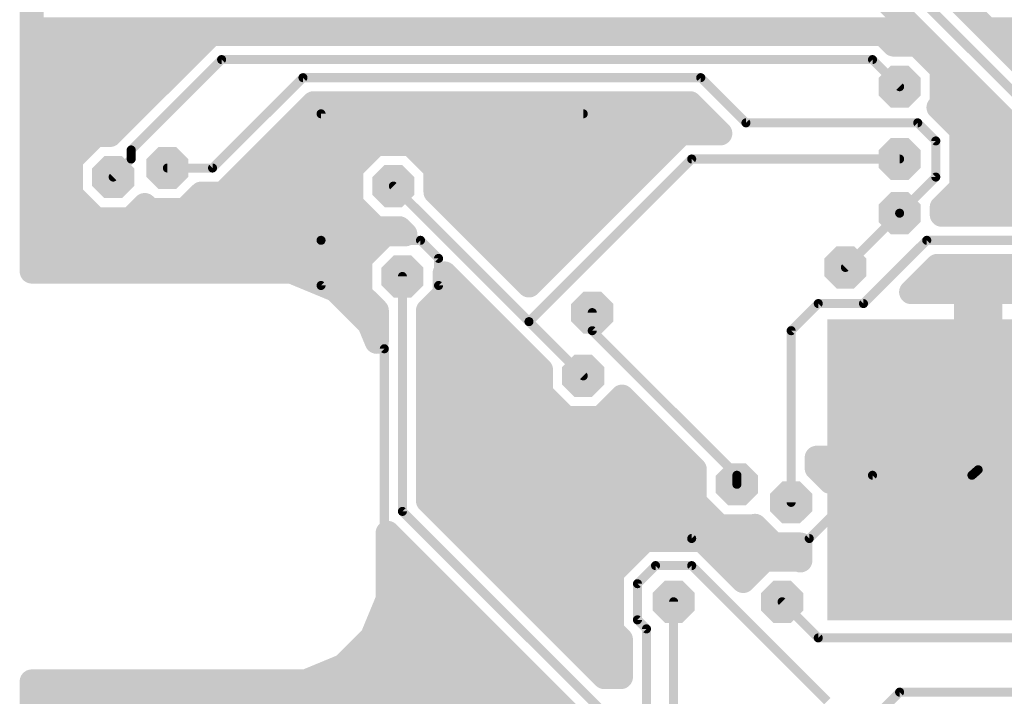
# Model space of a CAD drawing. Extents: x 0.3 to 47.5, y 0.3 to 27.7.
# Tile 3 of 12: x 0.3 to 16.9, y 10.3 to 21.7. Entities that reach past the tile are written whole.
import ezdxf

# ---------------------------------------------------------------- set-up
doc = ezdxf.new("R2010")
doc.units = 0
doc.layers.add('16', color=174, linetype='CONTINUOUS')
doc.layers.add('18', color=94, linetype='CONTINUOUS')

# ---------------------------------------------------------------- blocks, each defined once
blk = doc.blocks.new('RECT')
blk.add_solid([(-0.5, -0.5), (0.5, -0.5), (-0.5, 0.5), (0.5, 0.5)])
blk = doc.blocks.new('OCTAGONV')
at = {"const_width": 0.5}
blk.add_lwpolyline([(-0.25, -0.1036), (-0.25, 0.1036), (-0.1036, 0.25), (0.1036, 0.25), (0.25, 0.1036), (0.25, -0.1036), (0.1036, -0.25), (-0.1036, -0.25), (-0.25, -0.1036), (-0.25, 0.1036)], dxfattribs=at)

msp = doc.modelspace()

# ---------------------------------------------------------------- linework, layer by layer
at = {"layer": '16'}
for points, const_width in [([(0.4571, 17.4571), (0.4571, 27.5428)], 0.4064), ([(17.6784, 19.812), (12.6492, 24.8412)], 0.1524), ([(12.4703, 24.4094), (17.1196, 19.7602)], 0.4064), ([(17.5777, 20.5231), (14.3739, 23.7269)], 0.4064), ([(0.4571, 21.5392), (15.3405, 21.5392)], 0.4064), ([(3.4787, 21.4629), (3.2258, 21.21)], 0.4064), ([(14.4515, 21.4629), (3.4787, 21.4629)], 0.4064), ([(14.8092, 21.4629), (14.4515, 21.4629)], 0.4064), ([(14.987, 21.2851), (14.8092, 21.4629)], 0.4064), ([(16.5616, 21.5392), (29.7044, 21.5392)], 0.4064), ([(3.2258, 21.21), (1.7769, 19.7611)], 0.4064), ([(15.3821, 21.2851), (14.987, 21.2851)], 0.4064), ([(15.7987, 20.8685), (15.3821, 21.2851)], 0.4064), ([(0.4571, 21.1328), (3.1486, 21.1328)], 0.4064), ([(15.5344, 21.1328), (15.7469, 21.1328)], 0.4064), ([(16.968, 21.1328), (27.4048, 21.1328)], 0.4064), ([(2.1336, 19.5072), (3.6576, 21.0312)], 0.1524), ([(3.6576, 21.0312), (14.6304, 21.0312)], 0.1524), ([(14.6304, 21.0312), (15.0876, 20.574)], 0.1524), ([(0.4571, 20.7264), (2.7422, 20.7264)], 0.4064), ([(15.7987, 20.2794), (15.7987, 20.8685)], 0.4064), ([(15.7987, 20.7264), (16.1533, 20.7264)], 0.4064), ([(5.0292, 20.7264), (3.5052, 19.2024)], 0.1524), ([(11.7348, 20.7264), (5.0292, 20.7264)], 0.1524), ([(12.4968, 19.9644), (11.7348, 20.7264)], 0.1524), ([(0.4571, 20.32), (2.3358, 20.32)], 0.4064), ([(3.684, 18.7706), (5.208, 20.2946)], 0.4064), ([(5.208, 20.2946), (11.5559, 20.2946)], 0.4064), ([(11.5559, 20.2946), (12.0641, 19.7865)], 0.4064), ([(15.7432, 20.224), (15.7987, 20.2794)], 0.4064), ([(15.876, 20.0913), (15.7432, 20.224)], 0.4064), ([(15.7987, 20.32), (16.5597, 20.32)], 0.4064), ([(16.1289, 19.8384), (15.876, 20.0913)], 0.4064), ([(0.4571, 19.9136), (1.9294, 19.9136)], 0.4064), ([(4.827, 19.9136), (11.9369, 19.9136)], 0.4064), ([(5.334, 17.9832), (5.334, 20.1168)], 0.1524), ([(5.334, 20.1168), (9.7536, 20.1168)], 0.1524), ([(16.0537, 19.9136), (16.9661, 19.9136)], 0.4064), ([(1.5342, 19.7611), (1.1176, 19.3445)], 0.4064), ([(1.7769, 19.7611), (1.5342, 19.7611)], 0.4064), ([(11.4035, 19.7865), (8.8391, 17.2221)], 0.4064), ([(11.7612, 19.7865), (11.4035, 19.7865)], 0.4064), ([(12.0641, 19.7865), (11.7612, 19.7865)], 0.4064), ([(15.3924, 19.9644), (12.4968, 19.9644)], 0.1524), ([(15.6972, 19.6596), (15.3924, 19.9644)], 0.1524), ([(16.1289, 19.2288), (16.1289, 19.8384)], 0.4064), ([(6.2586, 19.6087), (5.842, 19.1921)], 0.4064), ([(6.8477, 19.6087), (6.2586, 19.6087)], 0.4064), ([(7.2643, 19.1921), (6.8477, 19.6087)], 0.4064), ([(0.4571, 19.5072), (1.2803, 19.5072)], 0.4064), ([(4.4206, 19.5072), (6.1571, 19.5072)], 0.4064), ([(6.9492, 19.5072), (11.1242, 19.5072)], 0.4064), ([(15.6972, 19.05), (15.6972, 19.6596)], 0.1524), ([(16.1289, 19.5072), (17.1298, 19.5072)], 0.4064), ([(1.1176, 19.3445), (1.1176, 18.7554)], 0.4064), ([(1.8288, 19.05), (2.1336, 19.3548)], 0.1524), ([(2.1336, 19.3548), (2.1336, 19.5072)], 0.1524), ([(8.8392, 16.6116), (11.5824, 19.3548)], 0.1524), ([(11.5824, 19.3548), (15.0876, 19.3548)], 0.1524), ([(16.1289, 18.8711), (16.1289, 19.2288)], 0.4064), ([(0.4571, 19.1008), (1.1176, 19.1008)], 0.4064), ([(3.5052, 19.2024), (2.7432, 19.2024)], 0.1524), ([(4.0142, 19.1008), (5.842, 19.1008)], 0.4064), ([(5.842, 19.1921), (5.842, 18.603)], 0.4064), ([(7.2643, 18.797), (7.2643, 19.1921)], 0.4064), ([(7.2643, 19.1008), (10.7178, 19.1008)], 0.4064), ([(16.1289, 19.1008), (17.5362, 19.1008)], 0.4064), ([(15.0876, 18.4404), (15.6972, 19.05)], 0.1524), ([(1.1176, 18.7554), (1.5342, 18.3388)], 0.4064), ([(3.0377, 18.4912), (3.3171, 18.7706)], 0.4064), ([(3.3171, 18.7706), (3.3263, 18.7706)], 0.4064), ([(3.3263, 18.7706), (3.684, 18.7706)], 0.4064), ([(6.5532, 18.8976), (8.8392, 16.6116)], 0.1524), ([(8.8391, 17.2221), (7.2643, 18.797)], 0.4064), ([(15.7987, 18.5409), (16.1289, 18.8711)], 0.4064), ([(0.4571, 18.6944), (1.1786, 18.6944)], 0.4064), ([(2.1233, 18.3388), (2.3621, 18.5777)], 0.4064), ([(2.3621, 18.5777), (2.4486, 18.4912)], 0.4064), ([(3.2409, 18.6944), (5.842, 18.6944)], 0.4064), ([(5.842, 18.603), (6.2586, 18.1864)], 0.4064), ([(7.3669, 18.6944), (10.3114, 18.6944)], 0.4064), ([(15.9522, 18.6944), (27.6751, 18.6944)], 0.4064), ([(2.4486, 18.4912), (3.0377, 18.4912)], 0.4064), ([(15.7987, 18.4149), (15.7987, 18.5409)], 0.4064), ([(17.2568, 18.4149), (15.7987, 18.4149)], 0.4064), ([(0.4571, 18.288), (6.157, 18.288)], 0.4064), ([(1.5342, 18.3388), (2.1233, 18.3388)], 0.4064), ([(7.7733, 18.288), (9.905, 18.288)], 0.4064), ([(14.1732, 17.526), (15.0876, 18.4404)], 0.1524), ([(6.411, 18.0847), (5.9944, 17.6681)], 0.4064), ([(6.2586, 18.1864), (6.6537, 18.1864)], 0.4064), ([(6.7555, 18.0847), (6.411, 18.0847)], 0.4064), ([(6.6537, 18.1864), (6.7555, 18.0847)], 0.4064), ([(0.4571, 17.8816), (6.2079, 17.8816)], 0.4064), ([(5.334, 17.2212), (5.334, 17.9832)], 0.1524), ([(5.334, 17.9832), (7.0104, 17.9832)], 0.1524), ([(7.0104, 17.9832), (7.3152, 17.6784)], 0.1524), ([(8.1797, 17.8816), (9.4986, 17.8816)], 0.4064), ([(14.478, 16.9164), (15.5448, 17.9832)], 0.1524), ([(15.5448, 17.9832), (17.8308, 17.9832)], 0.1524), ([(5.9944, 17.6681), (5.9944, 17.079)], 0.4064), ([(0.4571, 17.4752), (5.9944, 17.4752)], 0.4064), ([(4.2363, 17.4571), (0.4571, 17.4571)], 0.4064), ([(4.4257, 17.4571), (4.2363, 17.4571)], 0.4064), ([(4.4407, 17.4571), (4.4257, 17.4571)], 0.4064), ([(4.615, 17.4571), (4.4407, 17.4571)], 0.4064), ([(4.615, 17.457), (4.615, 17.4571)], 0.4064), ([(4.8297, 17.457), (4.615, 17.457)], 0.4064), ([(4.8298, 17.457), (4.8297, 17.457)], 0.4064), ([(5.5762, 17.1478), (4.8298, 17.457)], 0.4064), ([(7.4167, 17.079), (7.4167, 17.4235)], 0.4064), ([(7.4167, 17.4235), (8.4074, 16.4327)], 0.4064), ([(7.3152, 17.6784), (7.3152, 17.2212)], 0.1524), ([(8.5861, 17.4752), (9.0922, 17.4752)], 0.4064), ([(15.2822, 17.1101), (15.7236, 17.5514)], 0.4064), ([(15.6473, 17.4752), (17.333, 17.4752)], 0.4064), ([(15.7236, 17.5514), (17.2568, 17.5514)], 0.4064), ([(6.7056, 13.4112), (6.7056, 17.3736)], 0.1524), ([(6.4008, 16.1544), (5.334, 17.2212)], 0.1524), ([(5.5763, 17.1478), (5.5762, 17.1478)], 0.4064), ([(6.1478, 16.5763), (5.5763, 17.1478)], 0.4064), ([(5.6553, 17.0688), (6.0046, 17.0688)], 0.4064), ([(5.9944, 17.079), (6.2738, 16.7996)], 0.4064), ([(7.1373, 16.7996), (7.4167, 17.079)], 0.4064), ([(7.4065, 17.0688), (7.7713, 17.0688)], 0.4064), ([(7.3152, 17.2212), (11.5824, 12.954)], 0.1524), ([(16.2084, 17.1101), (15.2822, 17.1101)], 0.4064), ([(16.2084, 14.3165), (16.2084, 17.1101)], 0.4064), ([(16.2084, 17.0688), (16.6144, 17.0688)], 0.4064), ([(19.1408, 17.1101), (16.6144, 17.1101)], 0.4064), ([(16.6144, 17.1101), (16.6144, 14.3165)], 0.4064), ([(6.2738, 16.7996), (6.2738, 16.2718)], 0.4064), ([(7.1373, 13.59), (7.1373, 16.7996)], 0.4064), ([(13.2588, 16.4592), (13.716, 16.9164)], 0.1524), ([(13.716, 16.9164), (14.478, 16.9164)], 0.1524), ([(6.0617, 16.6624), (6.2738, 16.6624)], 0.4064), ([(6.1478, 16.5762), (6.1478, 16.5763)], 0.4064), ([(6.2738, 16.2718), (6.1478, 16.5762)], 0.4064), ([(7.1373, 16.6624), (8.1777, 16.6624)], 0.4064), ([(9.906, 16.4592), (9.906, 16.764)], 0.1524), ([(16.2084, 16.6624), (16.6144, 16.6624)], 0.4064), ([(8.4074, 16.4327), (8.6603, 16.1798)], 0.4064), ([(8.8392, 16.6116), (9.7536, 15.6972)], 0.1524), ([(7.1373, 16.256), (8.5841, 16.256)], 0.4064), ([(12.3444, 14.0208), (9.906, 16.4592)], 0.1524), ([(13.2588, 13.5636), (13.2588, 16.4592)], 0.1524), ([(16.2084, 16.256), (16.6144, 16.256)], 0.4064), ([(8.6603, 16.1798), (9.0424, 15.7977)], 0.4064), ([(6.4008, 7.62), (6.4008, 16.1544)], 0.1524), ([(7.1373, 15.8496), (8.9905, 15.8496)], 0.4064), ([(9.0424, 15.7977), (9.0424, 15.4026)], 0.4064), ([(16.2084, 15.8496), (16.6144, 15.8496)], 0.4064), ([(7.1373, 15.4432), (9.0424, 15.4432)], 0.4064), ([(9.0424, 15.4026), (9.459, 14.986)], 0.4064), ([(16.2084, 15.4432), (16.6144, 15.4432)], 0.4064), ([(10.0481, 14.986), (10.4083, 15.3463)], 0.4064), ([(10.4083, 15.3463), (11.6332, 14.1213)], 0.4064), ([(7.1373, 15.0368), (9.4082, 15.0368)], 0.4064), ([(9.459, 14.986), (10.0481, 14.986)], 0.4064), ([(10.0988, 15.0368), (10.7177, 15.0368)], 0.4064), ([(16.2084, 15.0368), (16.6144, 15.0368)], 0.4064), ([(7.1373, 14.6304), (11.1241, 14.6304)], 0.4064), ([(16.2084, 14.6304), (16.6144, 14.6304)], 0.4064), ([(13.6905, 14.1375), (13.6905, 14.3159)], 0.4064), ([(13.6905, 14.3159), (16.2079, 14.3159)], 0.4064), ([(16.2079, 14.3159), (16.2079, 13.9099)], 0.4064), ([(16.6144, 14.3165), (16.2084, 14.3165)], 0.4064), ([(16.615, 13.9099), (16.615, 14.3159)], 0.4064), ([(16.615, 14.3159), (19.4086, 14.3159)], 0.4064), ([(7.1373, 14.224), (11.5305, 14.224)], 0.4064), ([(11.6332, 14.1213), (11.6332, 13.5738)], 0.4064), ([(13.6905, 14.224), (16.2079, 14.224)], 0.4064), ([(13.9181, 13.9099), (13.6905, 14.1375)], 0.4064), ([(16.615, 14.224), (21.3859, 14.224)], 0.4064), ([(16.2079, 13.9099), (13.9181, 13.9099)], 0.4064), ([(16.3068, 14.0208), (16.4115, 14.113)], 0.1524), ([(19.4086, 13.9099), (16.615, 13.9099)], 0.4064), ([(7.1373, 13.8176), (11.6332, 13.8176)], 0.4064), ([(12.3444, 13.8684), (12.3444, 14.0208)], 0.1524), ([(13.5636, 12.954), (14.6304, 14.0208)], 0.1524), ([(14.6304, 14.0208), (16.3068, 14.0208)], 0.1524), ([(10.1102, 10.6171), (7.1373, 13.59)], 0.4064), ([(11.6332, 13.5738), (12.0498, 13.1572)], 0.4064), ([(7.3161, 13.4112), (11.7958, 13.4112)], 0.4064), ([(10.2108, 9.906), (6.7056, 13.4112)], 0.1524), ([(12.0498, 13.1572), (12.6389, 13.1572)], 0.4064), ([(12.6389, 13.1572), (12.6491, 13.1675)], 0.4064), ([(12.6491, 13.1675), (12.9642, 12.8524)], 0.4064), ([(6.4571, 12.4583), (6.4571, 13.0491)], 0.4064), ([(6.4571, 13.0491), (9.4996, 10.0065)], 0.4064), ([(6.4571, 13.0048), (6.5013, 13.0048)], 0.4064), ([(7.7225, 13.0048), (12.8118, 13.0048)], 0.4064), ([(10.7939, 12.9285), (10.541, 12.6756)], 0.4064), ([(11.4035, 12.9285), (10.7939, 12.9285)], 0.4064), ([(11.7612, 12.9285), (11.4035, 12.9285)], 0.4064), ([(12.4516, 12.238), (11.7612, 12.9285)], 0.4064), ([(11.5824, 12.954), (13.5636, 12.954)], 0.1524), ([(12.9642, 12.8524), (13.4143, 12.8524)], 0.4064), ([(13.4143, 12.8524), (13.4143, 12.5848)], 0.4064), ([(6.4571, 12.5984), (6.9077, 12.5984)], 0.4064), ([(8.1289, 12.5984), (10.4638, 12.5984)], 0.4064), ([(10.541, 12.6756), (10.2362, 12.3708)], 0.4064), ([(12.0913, 12.5984), (13.4143, 12.5984)], 0.4064), ([(12.8118, 12.5983), (12.4516, 12.238)], 0.4064), ([(13.4009, 12.5983), (12.8118, 12.5983)], 0.4064), ([(13.4143, 12.5848), (13.4009, 12.5983)], 0.4064), ([(6.4571, 12.2689), (6.4571, 12.4583)], 0.4064), ([(6.4571, 11.9257), (6.4571, 12.2689)], 0.4064), ([(10.2362, 12.3708), (10.2362, 12.0131)], 0.4064), ([(10.668, 12.192), (10.9728, 12.4968)], 0.1524), ([(10.9728, 12.4968), (11.5824, 12.4968)], 0.1524), ([(11.5824, 12.4968), (13.8684, 10.2108)], 0.1524), ([(6.4571, 12.192), (7.3141, 12.192)], 0.4064), ([(8.5353, 12.192), (10.2362, 12.192)], 0.4064), ([(6.1943, 11.2913), (6.4571, 11.9256)], 0.4064), ([(6.4571, 11.9256), (6.4571, 11.9257)], 0.4064), ([(10.2362, 12.0131), (10.2362, 11.4035)], 0.4064), ([(10.668, 11.5824), (10.668, 12.192)], 0.1524), ([(6.399, 11.7856), (7.7205, 11.7856)], 0.4064), ([(8.9417, 11.7856), (10.2362, 11.7856)], 0.4064), ([(11.2776, 5.9436), (11.2776, 11.8872)], 0.1524), ([(13.1064, 11.8872), (13.716, 11.2776)], 0.1524), ([(10.8204, 11.43), (10.668, 11.5824)], 0.1524), ([(5.7087, 10.8056), (6.1943, 11.2912)], 0.4064), ([(6.1943, 11.2912), (6.1943, 11.2913)], 0.4064), ([(6.2307, 11.3792), (8.1269, 11.3792)], 0.4064), ([(9.3481, 11.3792), (10.2605, 11.3792)], 0.4064), ([(10.2362, 11.4035), (10.3886, 11.2511)], 0.4064), ([(10.3886, 11.2511), (10.3886, 10.6171)], 0.4064), ([(10.8204, 7.62), (10.8204, 11.43)], 0.1524), ([(13.716, 11.2776), (19.05, 11.2776)], 0.1524), ([(5.8759, 10.9728), (8.5333, 10.9728)], 0.4064), ([(9.7545, 10.9728), (10.3886, 10.9728)], 0.4064), ([(5.0743, 10.5428), (5.7086, 10.8056)], 0.4064), ([(5.7086, 10.8056), (5.7087, 10.8056)], 0.4064), ([(10.3886, 10.6171), (10.1102, 10.6171)], 0.4064), ([(0.4571, 3.5371), (0.4571, 10.5428)], 0.4064), ([(0.4571, 10.5428), (4.9203, 10.5428)], 0.4064), ([(4.9203, 10.5428), (5.0742, 10.5428)], 0.4064), ([(5.0742, 10.5428), (5.0743, 10.5428)], 0.4064), ([(5.1312, 10.5664), (8.9397, 10.5664)], 0.4064), ([(0.4571, 10.16), (9.3461, 10.16)], 0.4064), ([(14.478, 9.7536), (15.0876, 10.3632)], 0.1524), ([(15.0876, 10.3632), (18.5928, 10.3632)], 0.1524)]:
    msp.add_lwpolyline(points, dxfattribs=dict(at, const_width=const_width))
for points, const_width in [([(0.4571, 21.6408, 1), (0.4571, 21.4376)], 0.2032), ([(3.4787, 21.5645, 1), (3.4787, 21.3613)], 0.2032), ([(3.5505, 21.3911, 1), (3.4069, 21.5347)], 0.2032), ([(14.4515, 21.5645, 1), (14.4515, 21.3613)], 0.2032), ([(14.4515, 21.3613, 1), (14.4515, 21.5645)], 0.2032), ([(14.881, 21.5347, 1), (14.7374, 21.3911)], 0.2032), ([(14.8092, 21.3613, 1), (14.8092, 21.5645)], 0.2032), ([(15.3405, 21.4376, 1), (15.3405, 21.6408)], 0.2032), ([(16.5616, 21.6408, 1), (16.5616, 21.4376)], 0.2032), ([(3.2976, 21.1382, 1), (3.154, 21.2818)], 0.2032), ([(14.987, 21.3867, 1), (14.987, 21.1835)], 0.2032), ([(14.9152, 21.2133, 1), (15.0588, 21.3569)], 0.2032), ([(15.4539, 21.3569, 1), (15.3103, 21.2133)], 0.2032), ([(15.3821, 21.1835, 1), (15.3821, 21.3867)], 0.2032), ([(0.4571, 21.2344, 1), (0.4571, 21.0312)], 0.2032), ([(3.154, 21.2818, 1), (3.2976, 21.1382)], 0.2032), ([(3.1486, 21.0312, 1), (3.1486, 21.2344)], 0.2032), ([(15.5344, 21.2344, 1), (15.5344, 21.0312)], 0.2032), ([(15.7469, 21.0312, 1), (15.7469, 21.2344)], 0.2032), ([(16.968, 21.2344, 1), (16.968, 21.0312)], 0.2032), ([(3.6576, 21.0693, 1), (3.6576, 20.9931)], 0.0762), ([(3.6845, 21.0043, 1), (3.6307, 21.0581)], 0.0762), ([(14.6573, 21.0581, 1), (14.6035, 21.0043)], 0.0762), ([(14.6304, 20.9931, 1), (14.6304, 21.0693)], 0.0762), ([(0.4571, 20.828, 1), (0.4571, 20.6248)], 0.2032), ([(2.7422, 20.6248, 1), (2.7422, 20.828)], 0.2032), ([(15.9003, 20.8685, 1), (15.6971, 20.8685)], 0.2032), ([(15.7987, 20.828, 1), (15.7987, 20.6248)], 0.2032), ([(15.7269, 20.7967, 1), (15.8705, 20.9403)], 0.2032), ([(16.1533, 20.6248, 1), (16.1533, 20.828)], 0.2032), ([(5.0292, 20.7645, 1), (5.0292, 20.6883)], 0.0762), ([(5.0561, 20.6995, 1), (5.0023, 20.7533)], 0.0762), ([(11.7617, 20.7533, 1), (11.7079, 20.6995)], 0.0762), ([(11.7348, 20.6883, 1), (11.7348, 20.7645)], 0.0762), ([(15.0607, 20.5471, 1), (15.1145, 20.6009)], 0.0762), ([(0.4571, 20.4216, 1), (0.4571, 20.2184)], 0.2032), ([(2.3358, 20.2184, 1), (2.3358, 20.4216)], 0.2032), ([(5.208, 20.3962, 1), (5.208, 20.193)], 0.2032), ([(5.2798, 20.2228, 1), (5.1362, 20.3664)], 0.2032), ([(11.6277, 20.3664, 1), (11.4841, 20.2228)], 0.2032), ([(11.5559, 20.193, 1), (11.5559, 20.3962)], 0.2032), ([(15.815, 20.2959, 1), (15.6714, 20.1521)], 0.2032), ([(15.7987, 20.4216, 1), (15.7987, 20.2184)], 0.2032), ([(15.8705, 20.2075, 1), (15.7269, 20.3513)], 0.2032), ([(16.5597, 20.2184, 1), (16.5597, 20.4216)], 0.2032), ([(15.6714, 20.2959, 1), (15.815, 20.1521)], 0.2032), ([(15.6971, 20.2794, 1), (15.9003, 20.2794)], 0.2032), ([(15.9478, 20.1631, 1), (15.8042, 20.0195)], 0.2032), ([(15.8042, 20.0194, 1), (15.9478, 20.1632)], 0.2032), ([(0.4571, 20.0152, 1), (0.4571, 19.812)], 0.2032), ([(1.9294, 19.812, 1), (1.9294, 20.0152)], 0.2032), ([(4.827, 20.0152, 1), (4.827, 19.812)], 0.2032), ([(5.3721, 20.1168, 1), (5.2959, 20.1168)], 0.0762), ([(5.334, 20.1549, 1), (5.334, 20.0787)], 0.0762), ([(9.7536, 20.0787, 1), (9.7536, 20.1549)], 0.0762), ([(11.9369, 19.812, 1), (11.9369, 20.0152)], 0.2032), ([(16.0537, 20.0152, 1), (16.0537, 19.812)], 0.2032), ([(1.5342, 19.8627, 1), (1.5342, 19.6595)], 0.2032), ([(1.606, 19.6893, 1), (1.4624, 19.8329)], 0.2032), ([(1.7051, 19.8329, 1), (1.8487, 19.6893)], 0.2032), ([(1.7769, 19.6595, 1), (1.7769, 19.8627)], 0.2032), ([(11.4035, 19.8881, 1), (11.4035, 19.6849)], 0.2032), ([(11.4753, 19.7147, 1), (11.3317, 19.8583)], 0.2032), ([(11.7612, 19.8881, 1), (11.7612, 19.6849)], 0.2032), ([(11.7612, 19.6849, 1), (11.7612, 19.8881)], 0.2032), ([(11.9923, 19.7147, 1), (12.1359, 19.8583)], 0.2032), ([(12.0641, 19.6849, 1), (12.0641, 19.8881)], 0.2032), ([(12.4968, 20.0025, 1), (12.4968, 19.9263)], 0.0762), ([(12.4699, 19.9375, 1), (12.5237, 19.9913)], 0.0762), ([(15.4193, 19.9913, 1), (15.3655, 19.9375)], 0.0762), ([(15.3924, 19.9263, 1), (15.3924, 20.0025)], 0.0762), ([(16.2305, 19.8384, 1), (16.0273, 19.8384)], 0.2032), ([(16.0571, 19.7666, 1), (16.2007, 19.9102)], 0.2032), ([(6.2586, 19.7103, 1), (6.2586, 19.5071)], 0.2032), ([(6.3304, 19.5369, 1), (6.1868, 19.6805)], 0.2032), ([(6.9195, 19.6805, 1), (6.7759, 19.5369)], 0.2032), ([(6.8477, 19.5071, 1), (6.8477, 19.7103)], 0.2032), ([(0.4571, 19.6088, 1), (0.4571, 19.4056)], 0.2032), ([(1.2803, 19.4056, 1), (1.2803, 19.6088)], 0.2032), ([(4.4206, 19.6088, 1), (4.4206, 19.4056)], 0.2032), ([(6.1571, 19.4056, 1), (6.1571, 19.6088)], 0.2032), ([(6.9492, 19.6088, 1), (6.9492, 19.4056)], 0.2032), ([(11.1242, 19.4056, 1), (11.1242, 19.6088)], 0.2032), ([(15.7353, 19.6596, 1), (15.6591, 19.6596)], 0.0762), ([(15.6703, 19.6327, 1), (15.7241, 19.6865)], 0.0762), ([(16.1289, 19.6088, 1), (16.1289, 19.4056)], 0.2032), ([(1.2192, 19.3445, 1), (1.016, 19.3445)], 0.2032), ([(1.0458, 19.4163, 1), (1.1894, 19.2727)], 0.2032), ([(2.1717, 19.5072, 1), (2.0955, 19.5072)], 0.0762), ([(2.1067, 19.5341, 1), (2.1605, 19.4803)], 0.0762), ([(2.1605, 19.3279, 1), (2.1067, 19.3817)], 0.0762), ([(11.5824, 19.3929, 1), (11.5824, 19.3167)], 0.0762), ([(11.6093, 19.3279, 1), (11.5555, 19.3817)], 0.0762), ([(15.0876, 19.3167, 1), (15.0876, 19.3929)], 0.0762), ([(16.2305, 19.2288, 1), (16.0273, 19.2288)], 0.2032), ([(0.4571, 19.2024, 1), (0.4571, 18.9992)], 0.2032), ([(1.1176, 18.9992, 1), (1.1176, 19.2024)], 0.2032), ([(2.0955, 19.3548, 1), (2.1717, 19.3548)], 0.0762), ([(2.7432, 19.2405, 1), (2.7432, 19.1643)], 0.0762), ([(3.4783, 19.2293, 1), (3.5321, 19.1755)], 0.0762), ([(3.5052, 19.1643, 1), (3.5052, 19.2405)], 0.0762), ([(4.0142, 19.2024, 1), (4.0142, 18.9992)], 0.2032), ([(5.9436, 19.1921, 1), (5.7404, 19.1921)], 0.2032), ([(5.7702, 19.2639, 1), (5.9138, 19.1203)], 0.2032), ([(5.842, 18.9992, 1), (5.842, 19.2024)], 0.2032), ([(7.3659, 19.1921, 1), (7.1627, 19.1921)], 0.2032), ([(7.2643, 19.2024, 1), (7.2643, 18.9992)], 0.2032), ([(7.1925, 19.1203, 1), (7.3361, 19.2639)], 0.2032), ([(10.7178, 18.9992, 1), (10.7178, 19.2024)], 0.2032), ([(16.0273, 19.2288, 1), (16.2305, 19.2288)], 0.2032), ([(16.1289, 19.2024, 1), (16.1289, 18.9992)], 0.2032), ([(1.8019, 19.0769, 1), (1.8557, 19.0231)], 0.0762), ([(15.7241, 19.0231, 1), (15.6703, 19.0769)], 0.0762), ([(1.1894, 18.8272, 1), (1.0458, 18.6836)], 0.2032), ([(3.3171, 18.8722, 1), (3.3171, 18.669)], 0.2032), ([(3.3263, 18.8722, 1), (3.3263, 18.669)], 0.2032), ([(3.3889, 18.6988, 1), (3.2453, 18.8424)], 0.2032), ([(3.3263, 18.669, 1), (3.3263, 18.8722)], 0.2032), ([(3.6122, 18.8424, 1), (3.7558, 18.6988)], 0.2032), ([(3.684, 18.669, 1), (3.684, 18.8722)], 0.2032), ([(6.5801, 18.9245, 1), (6.5263, 18.8707)], 0.0762), ([(7.3361, 18.8688, 1), (7.1925, 18.7252)], 0.2032), ([(15.6591, 19.05, 1), (15.7353, 19.05)], 0.0762), ([(16.0273, 18.8711, 1), (16.2305, 18.8711)], 0.2032), ([(16.2007, 18.7993, 1), (16.0571, 18.9429)], 0.2032), ([(0.4571, 18.796, 1), (0.4571, 18.5928)], 0.2032), ([(1.016, 18.7554, 1), (1.2192, 18.7554)], 0.2032), ([(1.1786, 18.5928, 1), (1.1786, 18.796)], 0.2032), ([(2.4339, 18.6495, 1), (2.2903, 18.5059)], 0.2032), ([(2.434, 18.5059, 1), (2.2902, 18.6495)], 0.2032), ([(3.2409, 18.796, 1), (3.2409, 18.5928)], 0.2032), ([(5.9138, 18.6748, 1), (5.7702, 18.5312)], 0.2032), ([(5.842, 18.5928, 1), (5.842, 18.796)], 0.2032), ([(7.1627, 18.797, 1), (7.3659, 18.797)], 0.2032), ([(7.3669, 18.796, 1), (7.3669, 18.5928)], 0.2032), ([(10.3114, 18.5928, 1), (10.3114, 18.796)], 0.2032), ([(15.9522, 18.796, 1), (15.9522, 18.5928)], 0.2032), ([(2.4486, 18.5928, 1), (2.4486, 18.3896)], 0.2032), ([(2.3768, 18.4194, 1), (2.5204, 18.563)], 0.2032), ([(2.9659, 18.563, 1), (3.1095, 18.4194)], 0.2032), ([(3.0377, 18.3896, 1), (3.0377, 18.5928)], 0.2032), ([(5.7404, 18.603, 1), (5.9436, 18.603)], 0.2032), ([(15.9003, 18.5409, 1), (15.6971, 18.5409)], 0.2032), ([(15.7987, 18.5165, 1), (15.7987, 18.3133)], 0.2032), ([(15.7269, 18.6127, 1), (15.8705, 18.4691)], 0.2032), ([(0.4571, 18.3896, 1), (0.4571, 18.1864)], 0.2032), ([(1.5342, 18.4404, 1), (1.5342, 18.2372)], 0.2032), ([(1.4624, 18.267, 1), (1.606, 18.4106)], 0.2032), ([(2.0514, 18.4106, 1), (2.1952, 18.267)], 0.2032), ([(2.1233, 18.2372, 1), (2.1233, 18.4404)], 0.2032), ([(6.157, 18.1864, 1), (6.157, 18.3896)], 0.2032), ([(7.7733, 18.3896, 1), (7.7733, 18.1864)], 0.2032), ([(9.905, 18.1864, 1), (9.905, 18.3896)], 0.2032), ([(15.0607, 18.4673, 1), (15.1145, 18.4135)], 0.0762), ([(15.1145, 18.4135, 1), (15.0607, 18.4673)], 0.0762), ([(15.6971, 18.4149, 1), (15.9003, 18.4149)], 0.2032), ([(6.2586, 18.288, 1), (6.2586, 18.0848)], 0.2032), ([(6.1868, 18.1146, 1), (6.3304, 18.2582)], 0.2032), ([(6.411, 18.1863, 1), (6.411, 17.9831)], 0.2032), ([(6.4828, 18.0129, 1), (6.3392, 18.1565)], 0.2032), ([(6.7255, 18.2583, 1), (6.5819, 18.1145)], 0.2032), ([(6.6537, 18.0848, 1), (6.6537, 18.288)], 0.2032), ([(6.7555, 17.9831, 1), (6.7555, 18.1863)], 0.2032), ([(6.6837, 18.0128, 1), (6.8273, 18.1566)], 0.2032), ([(0.4571, 17.9832, 1), (0.4571, 17.78)], 0.2032), ([(5.3721, 17.9832, 1), (5.2959, 17.9832)], 0.0762), ([(5.334, 18.0213, 1), (5.334, 17.9451)], 0.0762), ([(5.2959, 17.9832, 1), (5.3721, 17.9832)], 0.0762), ([(6.2079, 17.78, 1), (6.2079, 17.9832)], 0.2032), ([(7.0373, 18.0101, 1), (6.9835, 17.9563)], 0.0762), ([(7.0104, 17.9451, 1), (7.0104, 18.0213)], 0.0762), ([(8.1797, 17.9832, 1), (8.1797, 17.78)], 0.2032), ([(9.4986, 17.78, 1), (9.4986, 17.9832)], 0.2032), ([(15.5448, 18.0213, 1), (15.5448, 17.9451)], 0.0762), ([(15.5717, 17.9563, 1), (15.5179, 18.0101)], 0.0762), ([(6.096, 17.6681, 1), (5.8928, 17.6681)], 0.2032), ([(5.9226, 17.7399, 1), (6.0662, 17.5963)], 0.2032), ([(0.4571, 17.5768, 1), (0.4571, 17.3736)], 0.2032), ([(0.4571, 17.5587, 1), (0.4571, 17.3555)], 0.2032), ([(4.2363, 17.5587, 1), (4.2363, 17.3555)], 0.2032), ([(4.2363, 17.3555, 1), (4.2363, 17.5587)], 0.2032), ([(4.4257, 17.5587, 1), (4.4257, 17.3555)], 0.2032), ([(4.4407, 17.5587, 1), (4.4407, 17.3555)], 0.2032), ([(4.4257, 17.3555, 1), (4.4257, 17.5587)], 0.2032), ([(4.4407, 17.3555, 1), (4.4407, 17.5587)], 0.2032), ([(4.7166, 17.4571, 1), (4.5134, 17.4571)], 0.2032), ([(4.615, 17.5586, 1), (4.615, 17.3554)], 0.2032), ([(4.615, 17.3555, 1), (4.615, 17.5587)], 0.2032), ([(4.8297, 17.5586, 1), (4.8297, 17.3554)], 0.2032), ([(4.8687, 17.5509, 1), (4.7909, 17.3631)], 0.2032), ([(4.8297, 17.3554, 1), (4.8297, 17.5586)], 0.2032), ([(4.8298, 17.3554, 1), (4.8298, 17.5586)], 0.2032), ([(5.9944, 17.3736, 1), (5.9944, 17.5768)], 0.2032), ([(7.5183, 17.4235, 1), (7.3151, 17.4235)], 0.2032), ([(7.4885, 17.4953, 1), (7.3449, 17.3517)], 0.2032), ([(7.3533, 17.6784, 1), (7.2771, 17.6784)], 0.0762), ([(7.2883, 17.6515, 1), (7.3421, 17.7053)], 0.0762), ([(8.5861, 17.5768, 1), (8.5861, 17.3736)], 0.2032), ([(9.0922, 17.3736, 1), (9.0922, 17.5768)], 0.2032), ([(15.6473, 17.5768, 1), (15.6473, 17.3736)], 0.2032), ([(15.7236, 17.653, 1), (15.7236, 17.4498)], 0.2032), ([(15.7954, 17.4795, 1), (15.6518, 17.6233)], 0.2032), ([(0.3555, 17.4571, 1), (0.5587, 17.4571)], 0.2032), ([(4.5134, 17.457, 1), (4.7166, 17.457)], 0.2032), ([(6.7437, 17.3736, 1), (6.6675, 17.3736)], 0.0762), ([(14.1463, 17.5529, 1), (14.2001, 17.4991)], 0.0762), ([(5.3609, 17.2481, 1), (5.3071, 17.1943)], 0.0762), ([(5.5762, 17.2494, 1), (5.5762, 17.0462)], 0.2032), ([(5.6481, 17.2196, 1), (5.5045, 17.076)], 0.2032), ([(5.5373, 17.0539, 1), (5.6151, 17.2417)], 0.2032), ([(5.6553, 17.1704, 1), (5.6553, 16.9672)], 0.2032), ([(5.5763, 17.0462, 1), (5.5763, 17.2494)], 0.2032), ([(6.0662, 17.1508, 1), (5.9226, 17.0072)], 0.2032), ([(6.0046, 16.9672, 1), (6.0046, 17.1704)], 0.2032), ([(7.4065, 17.1704, 1), (7.4065, 16.9672)], 0.2032), ([(7.3421, 17.2481, 1), (7.2883, 17.1943)], 0.0762), ([(7.4885, 17.0072, 1), (7.3449, 17.1508)], 0.2032), ([(7.7713, 16.9672, 1), (7.7713, 17.1704)], 0.2032), ([(8.7673, 17.2939, 1), (8.9109, 17.1503)], 0.2032), ([(8.7673, 17.1503, 1), (8.9109, 17.2939)], 0.2032), ([(15.2822, 17.2117, 1), (15.2822, 17.0085)], 0.2032), ([(15.2104, 17.182, 1), (15.354, 17.0382)], 0.2032), ([(16.31, 17.1101, 1), (16.1068, 17.1101)], 0.2032), ([(16.2084, 17.1704, 1), (16.2084, 16.9672)], 0.2032), ([(16.2084, 17.0085, 1), (16.2084, 17.2117)], 0.2032), ([(16.6144, 17.2117, 1), (16.6144, 17.0085)], 0.2032), ([(16.716, 17.1101, 1), (16.5128, 17.1101)], 0.2032), ([(16.6144, 16.9672, 1), (16.6144, 17.1704)], 0.2032), ([(5.2959, 17.2212, 1), (5.3721, 17.2212)], 0.0762), ([(5.8928, 17.079, 1), (6.096, 17.079)], 0.2032), ([(7.3151, 17.079, 1), (7.5183, 17.079)], 0.2032), ([(7.2771, 17.2212, 1), (7.3533, 17.2212)], 0.0762), ([(6.3754, 16.7996, 1), (6.1722, 16.7996)], 0.2032), ([(6.202, 16.7278, 1), (6.3456, 16.8714)], 0.2032), ([(7.2389, 16.7996, 1), (7.0357, 16.7996)], 0.2032), ([(7.0655, 16.8714, 1), (7.2091, 16.7278)], 0.2032), ([(13.716, 16.9545, 1), (13.716, 16.8783)], 0.0762), ([(13.7429, 16.8895, 1), (13.6891, 16.9433)], 0.0762), ([(14.4511, 16.9433, 1), (14.5049, 16.8895)], 0.0762), ([(14.478, 16.8783, 1), (14.478, 16.9545)], 0.0762), ([(6.0617, 16.764, 1), (6.0617, 16.5608)], 0.2032), ([(6.2494, 16.5763, 1), (6.0462, 16.5763)], 0.2032), ([(6.2417, 16.6151, 1), (6.0539, 16.5373)], 0.2032), ([(6.2738, 16.5608, 1), (6.2738, 16.764)], 0.2032), ([(7.1373, 16.764, 1), (7.1373, 16.5608)], 0.2032), ([(8.1777, 16.5608, 1), (8.1777, 16.764)], 0.2032), ([(9.9441, 16.764, 1), (9.8679, 16.764)], 0.0762), ([(16.2084, 16.764, 1), (16.2084, 16.5608)], 0.2032), ([(16.6144, 16.5608, 1), (16.6144, 16.764)], 0.2032), ([(6.0462, 16.5762, 1), (6.2494, 16.5762)], 0.2032), ([(6.076, 16.5045, 1), (6.2196, 16.6481)], 0.2032), ([(8.4792, 16.5045, 1), (8.3356, 16.3609)], 0.2032), ([(8.3356, 16.3609, 1), (8.4792, 16.5045)], 0.2032), ([(8.8661, 16.6385, 1), (8.8123, 16.5847)], 0.0762), ([(8.8123, 16.6385, 1), (8.8661, 16.5847)], 0.0762), ([(8.8123, 16.5847, 1), (8.8661, 16.6385)], 0.0762), ([(7.1373, 16.3576, 1), (7.1373, 16.1544)], 0.2032), ([(8.5841, 16.1544, 1), (8.5841, 16.3576)], 0.2032), ([(9.8679, 16.4592, 1), (9.9441, 16.4592)], 0.0762), ([(9.9329, 16.4861, 1), (9.8791, 16.4323)], 0.0762), ([(13.2969, 16.4592, 1), (13.2207, 16.4592)], 0.0762), ([(13.2319, 16.4861, 1), (13.2857, 16.4323)], 0.0762), ([(16.2084, 16.3576, 1), (16.2084, 16.1544)], 0.2032), ([(16.6144, 16.1544, 1), (16.6144, 16.3576)], 0.2032), ([(6.1722, 16.2718, 1), (6.3754, 16.2718)], 0.2032), ([(6.1799, 16.2329, 1), (6.3677, 16.3107)], 0.2032), ([(8.7321, 16.2516, 1), (8.5885, 16.108)], 0.2032), ([(8.5885, 16.108, 1), (8.7321, 16.2516)], 0.2032), ([(6.4389, 16.1544, 1), (6.3627, 16.1544)], 0.0762), ([(6.3739, 16.1275, 1), (6.4277, 16.1813)], 0.0762), ([(7.1373, 15.9512, 1), (7.1373, 15.748)], 0.2032), ([(9.144, 15.7977, 1), (8.9408, 15.7977)], 0.2032), ([(8.9706, 15.7259, 1), (9.1142, 15.8695)], 0.2032), ([(8.9905, 15.748, 1), (8.9905, 15.9512)], 0.2032), ([(16.2084, 15.9512, 1), (16.2084, 15.748)], 0.2032), ([(16.6144, 15.748, 1), (16.6144, 15.9512)], 0.2032), ([(7.1373, 15.5448, 1), (7.1373, 15.3416)], 0.2032), ([(9.1142, 15.4744, 1), (8.9706, 15.3308)], 0.2032), ([(9.0424, 15.3416, 1), (9.0424, 15.5448)], 0.2032), ([(9.7267, 15.6703, 1), (9.7805, 15.7241)], 0.0762), ([(16.2084, 15.5448, 1), (16.2084, 15.3416)], 0.2032), ([(16.6144, 15.3416, 1), (16.6144, 15.5448)], 0.2032), ([(8.9408, 15.4026, 1), (9.144, 15.4026)], 0.2032), ([(10.4801, 15.4181, 1), (10.3365, 15.2745)], 0.2032), ([(10.4802, 15.2745, 1), (10.3364, 15.4181)], 0.2032), ([(7.1373, 15.1384, 1), (7.1373, 14.9352)], 0.2032), ([(9.459, 15.0876, 1), (9.459, 14.8844)], 0.2032), ([(9.3872, 14.9142, 1), (9.5308, 15.0578)], 0.2032), ([(9.4082, 14.9352, 1), (9.4082, 15.1384)], 0.2032), ([(9.9762, 15.0578, 1), (10.12, 14.9142)], 0.2032), ([(10.0988, 15.1384, 1), (10.0988, 14.9352)], 0.2032), ([(10.0481, 14.8844, 1), (10.0481, 15.0876)], 0.2032), ([(10.7177, 14.9352, 1), (10.7177, 15.1384)], 0.2032), ([(16.2084, 15.1384, 1), (16.2084, 14.9352)], 0.2032), ([(16.6144, 14.9352, 1), (16.6144, 15.1384)], 0.2032), ([(7.1373, 14.732, 1), (7.1373, 14.5288)], 0.2032), ([(11.1241, 14.5288, 1), (11.1241, 14.732)], 0.2032), ([(16.2084, 14.732, 1), (16.2084, 14.5288)], 0.2032), ([(16.6144, 14.5288, 1), (16.6144, 14.732)], 0.2032), ([(13.7921, 14.3159, 1), (13.5889, 14.3159)], 0.2032), ([(13.6905, 14.4175, 1), (13.6905, 14.2143)], 0.2032), ([(16.3095, 14.3159, 1), (16.1063, 14.3159)], 0.2032), ([(16.2084, 14.4181, 1), (16.2084, 14.2149)], 0.2032), ([(16.2079, 14.2143, 1), (16.2079, 14.4175)], 0.2032), ([(16.7166, 14.3159, 1), (16.5134, 14.3159)], 0.2032), ([(16.615, 14.4175, 1), (16.615, 14.2143)], 0.2032), ([(16.6144, 14.2149, 1), (16.6144, 14.4181)], 0.2032), ([(7.1373, 14.3256, 1), (7.1373, 14.1224)], 0.2032), ([(11.5305, 14.1224, 1), (11.5305, 14.3256)], 0.2032), ([(11.7348, 14.1213, 1), (11.5316, 14.1213)], 0.2032), ([(11.5614, 14.0495, 1), (11.705, 14.1931)], 0.2032), ([(13.6905, 14.3256, 1), (13.6905, 14.1224)], 0.2032), ([(13.7623, 14.2093, 1), (13.6187, 14.0657)], 0.2032), ([(16.1068, 14.3165, 1), (16.31, 14.3165)], 0.2032), ([(16.2079, 14.1224, 1), (16.2079, 14.3256)], 0.2032), ([(16.5128, 14.3165, 1), (16.716, 14.3165)], 0.2032), ([(16.615, 14.3256, 1), (16.615, 14.1224)], 0.2032), ([(13.5889, 14.1375, 1), (13.7921, 14.1375)], 0.2032), ([(13.9181, 14.0115, 1), (13.9181, 13.8083)], 0.2032), ([(16.2079, 13.8083, 1), (16.2079, 14.0115)], 0.2032), ([(16.4367, 14.0844, 1), (16.3863, 14.1416)], 0.0762), ([(16.615, 14.0115, 1), (16.615, 13.8083)], 0.2032), ([(7.1373, 13.9192, 1), (7.1373, 13.716)], 0.2032), ([(11.6332, 13.716, 1), (11.6332, 13.9192)], 0.2032), ([(12.3825, 14.0208, 1), (12.3063, 14.0208)], 0.0762), ([(12.3175, 13.9939, 1), (12.3713, 14.0477)], 0.0762), ([(13.8463, 13.8381, 1), (13.9899, 13.9817)], 0.2032), ([(14.6304, 14.0589, 1), (14.6304, 13.9827)], 0.0762), ([(14.6573, 13.9939, 1), (14.6035, 14.0477)], 0.0762), ([(16.1063, 13.9099, 1), (16.3095, 13.9099)], 0.2032), ([(16.2816, 14.0494, 1), (16.332, 13.9922)], 0.0762), ([(16.3068, 13.9827, 1), (16.3068, 14.0589)], 0.0762), ([(16.5134, 13.9099, 1), (16.7166, 13.9099)], 0.2032), ([(7.2091, 13.6618, 1), (7.0655, 13.5182)], 0.2032), ([(11.705, 13.6456, 1), (11.5614, 13.502)], 0.2032), ([(12.3063, 13.8684, 1), (12.3825, 13.8684)], 0.0762), ([(7.0357, 13.59, 1), (7.2389, 13.59)], 0.2032), ([(7.3161, 13.5128, 1), (7.3161, 13.3096)], 0.2032), ([(11.5316, 13.5738, 1), (11.7348, 13.5738)], 0.2032), ([(11.7958, 13.3096, 1), (11.7958, 13.5128)], 0.2032), ([(6.6675, 13.4112, 1), (6.7437, 13.4112)], 0.0762), ([(6.7325, 13.4381, 1), (6.6787, 13.3843)], 0.0762), ([(13.2207, 13.5636, 1), (13.2969, 13.5636)], 0.0762), ([(12.0498, 13.2588, 1), (12.0498, 13.0556)], 0.2032), ([(11.978, 13.0854, 1), (12.1216, 13.229)], 0.2032), ([(12.5667, 13.2287, 1), (12.7111, 13.0857)], 0.2032), ([(12.7209, 13.2393, 1), (12.5773, 13.0957)], 0.2032), ([(12.7213, 13.096, 1), (12.5769, 13.239)], 0.2032), ([(12.6389, 13.0556, 1), (12.6389, 13.2588)], 0.2032), ([(6.5587, 13.0491, 1), (6.3555, 13.0491)], 0.2032), ([(6.4571, 13.1064, 1), (6.4571, 12.9032)], 0.2032), ([(6.5289, 13.1209, 1), (6.3853, 12.9773)], 0.2032), ([(6.5013, 12.9032, 1), (6.5013, 13.1064)], 0.2032), ([(7.7225, 13.1064, 1), (7.7225, 12.9032)], 0.2032), ([(10.7939, 13.0301, 1), (10.7939, 12.8269)], 0.2032), ([(10.8657, 12.8567, 1), (10.7221, 13.0003)], 0.2032), ([(11.4035, 13.0301, 1), (11.4035, 12.8269)], 0.2032), ([(11.4035, 12.8269, 1), (11.4035, 13.0301)], 0.2032), ([(11.833, 13.0003, 1), (11.6894, 12.8567)], 0.2032), ([(11.7612, 12.8269, 1), (11.7612, 13.0301)], 0.2032), ([(12.8118, 12.9032, 1), (12.8118, 13.1064)], 0.2032), ([(11.5824, 12.9921, 1), (11.5824, 12.9159)], 0.0762), ([(11.5555, 12.9271, 1), (11.6093, 12.9809)], 0.0762), ([(12.9642, 12.954, 1), (12.9642, 12.7508)], 0.2032), ([(12.8924, 12.7806, 1), (13.036, 12.9242)], 0.2032), ([(13.5159, 12.8524, 1), (13.3127, 12.8524)], 0.2032), ([(13.4143, 12.7508, 1), (13.4143, 12.954)], 0.2032), ([(13.5367, 12.9809, 1), (13.5905, 12.9271)], 0.0762), ([(13.5636, 12.9159, 1), (13.5636, 12.9921)], 0.0762), ([(6.4571, 12.7, 1), (6.4571, 12.4968)], 0.2032), ([(6.9077, 12.4968, 1), (6.9077, 12.7)], 0.2032), ([(8.1289, 12.7, 1), (8.1289, 12.4968)], 0.2032), ([(10.4692, 12.7474, 1), (10.6128, 12.6038)], 0.2032), ([(10.4638, 12.4968, 1), (10.4638, 12.7)], 0.2032), ([(10.6128, 12.6038, 1), (10.4692, 12.7474)], 0.2032), ([(12.0913, 12.7, 1), (12.0913, 12.4968)], 0.2032), ([(12.8118, 12.6999, 1), (12.8118, 12.4967)], 0.2032), ([(12.8837, 12.5265, 1), (12.7399, 12.6701)], 0.2032), ([(13.473, 12.6699, 1), (13.3288, 12.5267)], 0.2032), ([(13.4009, 12.4967, 1), (13.4009, 12.6999)], 0.2032), ([(13.4143, 12.4968, 1), (13.4143, 12.7)], 0.2032), ([(6.5587, 12.4583, 1), (6.3555, 12.4583)], 0.2032), ([(13.3127, 12.5848, 1), (13.5159, 12.5848)], 0.2032), ([(13.3422, 12.5132, 1), (13.4864, 12.6564)], 0.2032), ([(6.3555, 12.4583, 1), (6.5587, 12.4583)], 0.2032), ([(6.5587, 12.2689, 1), (6.3555, 12.2689)], 0.2032), ([(10.3378, 12.3708, 1), (10.1346, 12.3708)], 0.2032), ([(10.1644, 12.4426, 1), (10.308, 12.299)], 0.2032), ([(10.9728, 12.5349, 1), (10.9728, 12.4587)], 0.0762), ([(10.9997, 12.4699, 1), (10.9459, 12.5237)], 0.0762), ([(11.6093, 12.5237, 1), (11.5555, 12.4699)], 0.0762), ([(11.5824, 12.4587, 1), (11.5824, 12.5349)], 0.0762), ([(6.4571, 12.2936, 1), (6.4571, 12.0904)], 0.2032), ([(6.3555, 12.2689, 1), (6.5587, 12.2689)], 0.2032), ([(7.3141, 12.0904, 1), (7.3141, 12.2936)], 0.2032), ([(8.5353, 12.2936, 1), (8.5353, 12.0904)], 0.2032), ([(10.2362, 12.0904, 1), (10.2362, 12.2936)], 0.2032), ([(12.3797, 12.3098, 1), (12.5235, 12.1662)], 0.2032), ([(12.3798, 12.1662, 1), (12.5234, 12.3098)], 0.2032), ([(6.5587, 11.9257, 1), (6.3555, 11.9257)], 0.2032), ([(6.551, 11.8867, 1), (6.3632, 11.9645)], 0.2032), ([(10.3378, 12.0131, 1), (10.1346, 12.0131)], 0.2032), ([(10.7061, 12.192, 1), (10.6299, 12.192)], 0.0762), ([(10.6411, 12.2189, 1), (10.6949, 12.1651)], 0.0762), ([(6.399, 11.8872, 1), (6.399, 11.684)], 0.2032), ([(6.3555, 11.9257, 1), (6.5587, 11.9257)], 0.2032), ([(6.3555, 11.9256, 1), (6.5587, 11.9256)], 0.2032), ([(7.7205, 11.684, 1), (7.7205, 11.8872)], 0.2032), ([(8.9417, 11.8872, 1), (8.9417, 11.684)], 0.2032), ([(10.1346, 12.0131, 1), (10.3378, 12.0131)], 0.2032), ([(10.2362, 11.684, 1), (10.2362, 11.8872)], 0.2032), ([(11.3157, 11.8872, 1), (11.2395, 11.8872)], 0.0762), ([(13.1333, 11.9141, 1), (13.0795, 11.8603)], 0.0762), ([(10.6299, 11.5824, 1), (10.7061, 11.5824)], 0.0762), ([(10.6949, 11.6093, 1), (10.6411, 11.5555)], 0.0762), ([(6.2959, 11.2913, 1), (6.0927, 11.2913)], 0.2032), ([(6.2661, 11.2194, 1), (6.1225, 11.363)], 0.2032), ([(6.2307, 11.4808, 1), (6.2307, 11.2776)], 0.2032), ([(8.1269, 11.2776, 1), (8.1269, 11.4808)], 0.2032), ([(9.3481, 11.4808, 1), (9.3481, 11.2776)], 0.2032), ([(10.1346, 11.4035, 1), (10.3378, 11.4035)], 0.2032), ([(10.308, 11.4753, 1), (10.1644, 11.3317)], 0.2032), ([(10.2605, 11.2776, 1), (10.2605, 11.4808)], 0.2032), ([(10.4902, 11.2511, 1), (10.287, 11.2511)], 0.2032), ([(10.8585, 11.43, 1), (10.7823, 11.43)], 0.0762), ([(10.7935, 11.4031, 1), (10.8473, 11.4569)], 0.0762), ([(6.1004, 11.3302, 1), (6.2882, 11.2524)], 0.2032), ([(6.0927, 11.2912, 1), (6.2959, 11.2912)], 0.2032), ([(10.3168, 11.1793, 1), (10.4604, 11.3229)], 0.2032), ([(13.716, 11.3157, 1), (13.716, 11.2395)], 0.0762), ([(13.6891, 11.2507, 1), (13.7429, 11.3045)], 0.0762), ([(5.8759, 11.0744, 1), (5.8759, 10.8712)], 0.2032), ([(8.5333, 10.8712, 1), (8.5333, 11.0744)], 0.2032), ([(9.7545, 11.0744, 1), (9.7545, 10.8712)], 0.2032), ([(10.3886, 10.8712, 1), (10.3886, 11.0744)], 0.2032), ([(5.7086, 10.9072, 1), (5.7086, 10.704)], 0.2032), ([(5.6369, 10.8774, 1), (5.7805, 10.7338)], 0.2032), ([(5.7475, 10.7117, 1), (5.6697, 10.8995)], 0.2032), ([(5.7087, 10.704, 1), (5.7087, 10.9072)], 0.2032), ([(10.1102, 10.7187, 1), (10.1102, 10.5155)], 0.2032), ([(10.0384, 10.5453, 1), (10.182, 10.6889)], 0.2032), ([(10.3886, 10.5155, 1), (10.3886, 10.7187)], 0.2032), ([(0.5587, 10.5428, 1), (0.3555, 10.5428)], 0.2032), ([(0.4571, 10.6444, 1), (0.4571, 10.4412)], 0.2032), ([(4.9203, 10.6444, 1), (4.9203, 10.4412)], 0.2032), ([(4.9203, 10.4412, 1), (4.9203, 10.6444)], 0.2032), ([(5.0742, 10.6444, 1), (5.0742, 10.4412)], 0.2032), ([(5.0354, 10.6367, 1), (5.1132, 10.4489)], 0.2032), ([(5.1312, 10.668, 1), (5.1312, 10.4648)], 0.2032), ([(5.0742, 10.4412, 1), (5.0742, 10.6444)], 0.2032), ([(5.0743, 10.4412, 1), (5.0743, 10.6444)], 0.2032), ([(8.9397, 10.4648, 1), (8.9397, 10.668)], 0.2032), ([(10.287, 10.6171, 1), (10.4902, 10.6171)], 0.2032), ([(0.4571, 10.2616, 1), (0.4571, 10.0584)], 0.2032), ([(9.3461, 10.0584, 1), (9.3461, 10.2616)], 0.2032), ([(15.0876, 10.4013, 1), (15.0876, 10.3251)], 0.0762), ([(15.1145, 10.3363, 1), (15.0607, 10.3901)], 0.0762)]:
    msp.add_lwpolyline(points, format="xyb", dxfattribs=dict(at, const_width=const_width))

# ---------------------------------------------------------------- block references
at = {"layer": '16', "xscale": 5.08, "yscale": 5.08, "rotation": 270}
msp.add_blockref('RECT', (16.4115, 14.113), dxfattribs=at)
at = {"layer": '18', "xscale": 0.7112, "yscale": 0.7112}
for p in [(15.0876, 20.574), (5.334, 20.1168), (9.7536, 20.1168), (15.0876, 19.3548), (2.7432, 19.2024), (1.8288, 19.05), (6.5532, 18.8976), (15.0876, 18.4404), (14.1732, 17.526), (6.7056, 17.3736), (9.906, 16.764), (9.7536, 15.6972), (12.3444, 13.8684), (13.2588, 13.5636), (11.2776, 11.8872), (13.1064, 11.8872)]:
    msp.add_blockref('OCTAGONV', p, dxfattribs=at)

doc.saveas('drawing.dxf')
